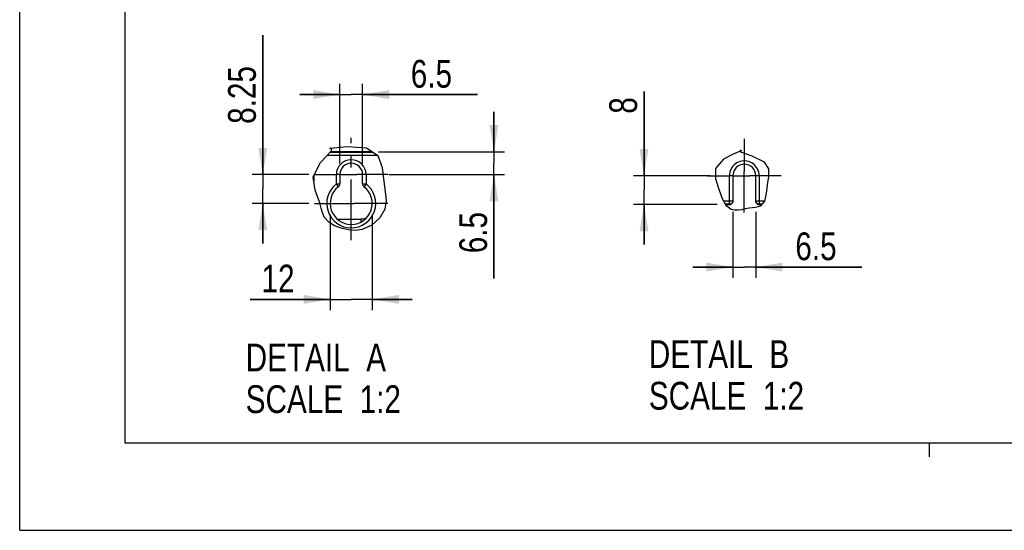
# Model space of a CAD drawing. Header units: inches. Extents: x 0 to 82.7, y 0 to 58.5.
# Tile 1 of 67: x 0 to 27.7, y 0 to 14.4. Entities that reach past the tile are written whole.
import ezdxf

# ---------------------------------------------------------------- set-up
doc = ezdxf.new("R2010")
doc.units = ezdxf.units.IN
doc.header["$LTSCALE"] = 4.547244
doc.header["$MEASUREMENT"] = 0
doc.linetypes.add('CENTER', pattern=[0.6, 0.375, -0.075, 0.075, -0.075])
doc.layers.get('0').update_dxf_attribs({"linetype": 'CONTINUOUS'})
doc.layers.add('DEFAULT_1', color=7, linetype='CENTER')
doc.styles.get("Standard").update_dxf_attribs({"font": 'txt', "width": 0.8})
doc.dimstyles.new('DIMSTYLE_2', dxfattribs={"dimtxt": 0.78125, "dimasz": 0.75, "dimexe": 0.18, "dimexo": 0.0625, "dimgap": 0.09, "dimtad": 1, "dimdec": 1, "dimlfac": 0.4, "dimzin": 4, "dimdsep": 46, "dimtxsty": 'STANDARD', "dimblk": '_FILLED', "dimblk1": '_FILLED', "dimblk2": '_FILLED', "dimcen": 0.09, "dimadec": 0, "dimazin": 0, "dimtfac": 1, "dimtdec": 1, "dimtofl": 0, "dimtmove": 0, "dimatfit": 3, "dimldrblk": '_FILLED', "dimfxl": 1, "dimtolj": 1, "dimtzin": 4, "dimarcsym": 0})
doc.dimstyles.new('DIMSTYLE_3', dxfattribs={"dimtxt": 0.78125, "dimasz": 0.75, "dimexe": 0.18, "dimexo": 0.0625, "dimgap": 0.09, "dimtad": 1, "dimdec": 0, "dimlfac": 0.4, "dimzin": 4, "dimdsep": 46, "dimtxsty": 'STANDARD', "dimblk": '_FILLED', "dimblk1": '_FILLED', "dimblk2": '_FILLED', "dimcen": 0.09, "dimadec": 0, "dimazin": 0, "dimtfac": 1, "dimtdec": 0, "dimtofl": 0, "dimtmove": 0, "dimatfit": 3, "dimldrblk": '_FILLED', "dimfxl": 1, "dimtolj": 1, "dimtzin": 4, "dimarcsym": 0})
doc.dimstyles.new('DIMSTYLE_4', dxfattribs={"dimtxt": 0.78125, "dimasz": 0.75, "dimexe": 0.18, "dimexo": 0.0625, "dimgap": 0.09, "dimtad": 1, "dimlfac": 0.4, "dimzin": 4, "dimdsep": 46, "dimtxsty": 'STANDARD', "dimblk": '_FILLED', "dimblk1": '_FILLED', "dimblk2": '_FILLED', "dimcen": 0.09, "dimadec": 0, "dimazin": 0, "dimtfac": 1, "dimtofl": 0, "dimtmove": 0, "dimatfit": 3, "dimldrblk": '_FILLED', "dimfxl": 1, "dimtolj": 1, "dimtzin": 4, "dimarcsym": 0})

# ---------------------------------------------------------------- blocks, each defined once
blk = doc.blocks.new('_FILLED')
at = {"color": 0, "linetype": 'BYBLOCK'}
blk.add_solid([(0, 0), (-1, 0.167), (-1, -0.167)], dxfattribs=at)
blk = doc.blocks.new('*D8')
at = {"color": 7, "linetype": 'CONTINUOUS'}
for p, q in [((20.063, 8.959), (20.063, 7.106)), ((20.702, 8.959), (20.702, 7.106)), ((20.063, 7.406), (18.938, 7.406)), ((18.938, 7.406), (20.383, 7.406)), ((23.692, 7.406), (20.383, 7.406)), ((20.702, 7.406), (23.692, 7.406))]:
    blk.add_line(p, q, dxfattribs=at)
at = {"color": 7, "linetype": 'CONTINUOUS', "xscale": 0.75, "yscale": 0.75, "zscale": 0.75}
blk.add_blockref('_FILLED', (20.063, 7.406), dxfattribs=at)
at = {"color": 7, "linetype": 'CONTINUOUS', "xscale": 0.75, "yscale": 0.75, "zscale": 0.75, "rotation": 180}
blk.add_blockref('_FILLED', (20.702, 7.406), dxfattribs=at)
at = {"color": 7, "linetype": 'CONTINUOUS', "insert": (21.817, 8.382), "char_height": 0.7812, "width": 1.875, "attachment_point": 1, "line_spacing_factor": 0.9}
blk.add_mtext('6.5', dxfattribs=at)
blk = doc.blocks.new('*D9')
at = {"color": 7, "linetype": 'CONTINUOUS'}
for p, q in [((17.561, 9.977), (17.561, 12.346)), ((17.561, 12.346), (17.561, 9.571)), ((19.421, 9.977), (17.261, 9.977)), ((17.561, 8.04), (17.561, 9.571)), ((19.62, 9.165), (17.261, 9.165)), ((17.561, 9.165), (17.561, 8.04))]:
    blk.add_line(p, q, dxfattribs=at)
at = {"color": 7, "linetype": 'CONTINUOUS', "xscale": 0.75, "yscale": 0.75, "zscale": 0.75}
for p, rotation in [((17.561, 9.977), 270), ((17.561, 9.165), 90)]:
    blk.add_blockref('_FILLED', p, dxfattribs=dict(at, rotation=rotation))
at = {"color": 7, "linetype": 'CONTINUOUS', "insert": (16.584, 11.721), "char_height": 0.781, "width": 0.625, "attachment_point": 1, "rotation": 90, "line_spacing_factor": 0.9}
blk.add_mtext('8', dxfattribs=at)
blk = doc.blocks.new('*D10')
at = {"color": 7, "linetype": 'CONTINUOUS'}
for p, q in [((6.837, 10.009), (6.837, 13.935)), ((6.837, 13.935), (6.837, 9.603)), ((8.134, 10.009), (6.537, 10.009)), ((6.837, 8.072), (6.837, 9.603)), ((8.135, 9.197), (6.537, 9.197)), ((6.837, 9.197), (6.837, 8.072))]:
    blk.add_line(p, q, dxfattribs=at)
at = {"color": 7, "linetype": 'CONTINUOUS', "xscale": 0.75, "yscale": 0.75, "zscale": 0.75}
for p, rotation in [((6.837, 10.009), 270), ((6.837, 9.197), 90)]:
    blk.add_blockref('_FILLED', p, dxfattribs=dict(at, rotation=rotation))
at = {"color": 7, "linetype": 'CONTINUOUS', "insert": (5.861, 11.435), "char_height": 0.7812, "width": 2.5, "attachment_point": 1, "rotation": 90, "line_spacing_factor": 0.9}
blk.add_mtext('8.25', dxfattribs=at)
blk = doc.blocks.new('*D11')
at = {"color": 7, "linetype": 'CONTINUOUS'}
for p, q in [((13.341, 10.649), (13.341, 11.774)), ((13.341, 11.774), (13.341, 10.329)), ((10.096, 10.649), (13.641, 10.649)), ((13.341, 7.082), (13.341, 10.329)), ((10.383, 10.009), (13.641, 10.009)), ((13.341, 10.009), (13.341, 7.082))]:
    blk.add_line(p, q, dxfattribs=at)
at = {"color": 7, "linetype": 'CONTINUOUS', "xscale": 0.75, "yscale": 0.75, "zscale": 0.75}
for p, rotation in [((13.341, 10.649), 270), ((13.341, 10.009), 90)]:
    blk.add_blockref('_FILLED', p, dxfattribs=dict(at, rotation=rotation))
at = {"color": 7, "linetype": 'CONTINUOUS', "insert": (12.365, 8.957), "char_height": 0.7812, "width": 1.875, "attachment_point": 3, "rotation": 90, "line_spacing_factor": 0.9}
blk.add_mtext('6.5', dxfattribs=at)
blk = doc.blocks.new('*D12')
at = {"color": 7, "linetype": 'CONTINUOUS'}
for p, q in [((9.006, 10.322), (9.006, 12.559)), ((9.645, 10.322), (9.645, 12.559)), ((9.006, 12.259), (7.881, 12.259)), ((7.881, 12.259), (9.325, 12.259)), ((12.876, 12.259), (9.325, 12.259)), ((9.645, 12.259), (12.876, 12.259))]:
    blk.add_line(p, q, dxfattribs=at)
at = {"color": 7, "linetype": 'CONTINUOUS', "xscale": 0.75, "yscale": 0.75, "zscale": 0.75}
blk.add_blockref('_FILLED', (9.006, 12.259), dxfattribs=at)
at = {"color": 7, "linetype": 'CONTINUOUS', "xscale": 0.75, "yscale": 0.75, "zscale": 0.75, "rotation": 180}
blk.add_blockref('_FILLED', (9.645, 12.259), dxfattribs=at)
at = {"color": 7, "linetype": 'CONTINUOUS', "insert": (11.001, 13.235), "char_height": 0.7812, "width": 1.875, "attachment_point": 1, "line_spacing_factor": 0.9}
blk.add_mtext('6.5', dxfattribs=at)
blk = doc.blocks.new('*D13')
at = {"color": 7, "linetype": 'CONTINUOUS'}
for p, q in [((8.735, 8.885), (8.735, 6.198)), ((9.916, 8.885), (9.916, 6.198)), ((8.735, 6.498), (6.482, 6.498)), ((6.482, 6.498), (9.325, 6.498)), ((11.041, 6.498), (9.325, 6.498)), ((9.916, 6.498), (11.041, 6.498))]:
    blk.add_line(p, q, dxfattribs=at)
at = {"color": 7, "linetype": 'CONTINUOUS', "xscale": 0.75, "yscale": 0.75, "zscale": 0.75}
blk.add_blockref('_FILLED', (8.735, 6.498), dxfattribs=at)
at = {"color": 7, "linetype": 'CONTINUOUS', "xscale": 0.75, "yscale": 0.75, "zscale": 0.75, "rotation": 180}
blk.add_blockref('_FILLED', (9.916, 6.498), dxfattribs=at)
at = {"color": 7, "linetype": 'CONTINUOUS', "insert": (7.732, 7.474), "char_height": 0.7812, "width": 1.25, "attachment_point": 3, "line_spacing_factor": 0.9}
blk.add_mtext('12', dxfattribs=at)

msp = doc.modelspace()

# ---------------------------------------------------------------- linework, layer by layer
at = {"color": 7, "linetype": 'CONTINUOUS'}
for p, q in [((0, 0), (0, 58.465)), ((2.953, 56.004), (2.953, 2.461)), ((8.448, 10.338), (8.636, 10.537)), ((8.636, 10.537), (8.78, 10.694)), ((10.08, 10.543), (8.641, 10.543)), ((8.727, 10.746), (8.744, 10.755)), ((8.735, 10.747), (8.727, 10.746)), ((8.732, 10.641), (9.937, 10.641)), ((8.743, 10.749), (8.735, 10.747)), ((9.924, 10.649), (8.739, 10.649)), ((8.751, 10.749), (8.743, 10.749)), ((8.744, 10.755), (9.212, 10.798)), ((8.78, 10.694), (8.751, 10.749)), ((9.212, 10.798), (9.752, 10.762)), ((9.752, 10.762), (10.077, 10.549)), ((10.077, 10.549), (10.198, 10.205)), ((20.068, 10.58), (19.796, 10.445)), ((20.293, 10.672), (20.068, 10.58)), ((20.276, 10.694), (20.281, 10.695)), ((20.286, 10.636), (20.276, 10.694)), ((20.281, 10.695), (20.285, 10.695)), ((20.285, 10.695), (20.29, 10.696)), ((20.608, 10.522), (20.286, 10.636)), ((20.29, 10.696), (20.293, 10.672)), ((8.259, 9.932), (8.448, 10.338)), ((19.796, 10.445), (19.572, 10.184)), ((20.947, 10.356), (20.608, 10.522)), ((21.073, 10.173), (20.947, 10.356)), ((8.907, 9.745), (8.907, 10.009)), ((9.006, 10.009), (8.907, 10.009)), ((9.006, 10.009), (9.006, 9.745)), ((9.259, 10.009), (9.485, 10.009)), ((9.645, 9.745), (9.645, 10.01)), ((9.744, 10.009), (9.645, 10.009)), ((9.744, 10.009), (9.744, 9.745)), ((10.198, 10.205), (10.242, 9.813)), ((19.572, 10.184), (19.573, 9.886)), ((20.063, 9.977), (19.964, 9.977)), ((19.964, 9.174), (19.964, 9.974)), ((20.063, 9.977), (20.063, 9.272)), ((20.342, 9.977), (20.541, 9.977)), ((20.383, 9.835), (20.383, 10.097)), ((20.801, 9.977), (20.702, 9.977)), ((20.702, 9.272), (20.702, 9.977)), ((20.801, 9.979), (20.801, 9.165)), ((21.076, 9.959), (21.073, 10.173)), ((8.315, 9.569), (8.259, 9.932)), ((8.276, 9.969), (8.276, 9.82)), ((8.967, 9.666), (8.907, 9.745)), ((8.907, 9.745), (9.006, 9.745)), ((9.645, 9.745), (9.744, 9.745)), ((9.744, 9.745), (9.685, 9.667)), ((10.242, 9.813), (10.283, 9.536)), ((19.573, 9.886), (19.678, 9.567)), ((21.008, 9.475), (21.035, 9.718)), ((21.035, 9.718), (21.076, 9.959)), ((8.443, 9.209), (8.315, 9.569)), ((10.283, 9.536), (10.308, 9.276)), ((19.678, 9.567), (19.762, 9.34)), ((20.963, 9.262), (21.008, 9.475)), ((21.008, 9.481), (21.009, 9.481)), ((8.479, 9.067), (8.443, 9.209)), ((9.212, 9.197), (9.409, 9.197)), ((10.308, 9.276), (10.273, 9.032)), ((19.762, 9.34), (19.865, 9.149)), ((19.799, 9.272), (20.063, 9.272)), ((19.964, 9.174), (19.852, 9.174)), ((19.857, 9.165), (19.964, 9.165)), ((19.865, 9.149), (20.015, 9.034)), ((20.702, 9.272), (20.965, 9.272)), ((20.702, 9.264), (20.704, 9.25)), ((20.706, 9.238), (20.71, 9.226)), ((20.889, 9.174), (20.801, 9.174)), ((20.801, 9.165), (20.881, 9.165)), ((20.85, 9.128), (20.963, 9.262)), ((8.517, 8.929), (8.479, 9.067)), ((8.574, 8.803), (8.517, 8.929)), ((10.273, 9.032), (10.13, 8.787)), ((20.015, 9.034), (20.109, 9.016)), ((20.109, 9.016), (20.212, 9.017)), ((20.212, 9.017), (20.316, 9.03)), ((20.316, 9.03), (20.416, 9.05)), ((20.416, 9.05), (20.515, 9.07)), ((20.515, 9.07), (20.616, 9.087)), ((20.616, 9.087), (20.699, 9.095)), ((20.699, 9.095), (20.78, 9.106)), ((20.78, 9.106), (20.85, 9.128)), ((8.695, 8.669), (8.574, 8.803)), ((8.857, 8.569), (8.695, 8.669)), ((8.94, 8.75), (9.597, 8.75)), ((9.639, 8.752), (9.597, 8.75)), ((9.597, 8.75), (9.597, 8.674)), ((9.903, 8.589), (9.63, 8.466)), ((10.13, 8.787), (9.903, 8.589)), ((9.04, 8.497), (8.857, 8.569)), ((9.238, 8.45), (9.04, 8.497)), ((9.435, 8.437), (9.238, 8.45)), ((9.63, 8.466), (9.435, 8.437)), ((2.953, 2.461), (79.724, 2.461)), ((25.591, 2.067), (25.591, 2.461)), ((0, 0), (82.677, 0))]:
    msp.add_line(p, q, dxfattribs=at)
for points in [[(20.801, 9.979), (20.797, 10.029), (20.789, 10.077), (20.775, 10.123), (20.755, 10.167), (20.73, 10.209), (20.701, 10.248), (20.668, 10.282), (20.631, 10.313), (20.591, 10.34), (20.548, 10.361), (20.502, 10.378), (20.454, 10.389), (20.406, 10.394), (20.357, 10.394), (20.309, 10.389), (20.262, 10.377), (20.216, 10.36), (20.173, 10.339), (20.133, 10.312), (20.096, 10.281), (20.062, 10.246), (20.033, 10.207), (20.009, 10.164), (19.989, 10.119), (19.976, 10.073), (19.967, 10.024), (19.964, 9.974)], [(20.063, 9.272), (20.062, 9.259), (20.059, 9.247), (20.055, 9.234), (20.05, 9.223), (20.042, 9.212), (20.034, 9.202), (20.024, 9.194), (20.014, 9.187), (20.002, 9.181), (19.99, 9.177), (19.977, 9.174), (19.964, 9.174)], [(19.964, 9.165), (19.978, 9.166), (19.99, 9.169), (20.002, 9.173), (20.014, 9.178), (20.024, 9.186), (20.034, 9.194), (20.042, 9.204), (20.049, 9.214), (20.055, 9.226), (20.059, 9.238), (20.062, 9.25), (20.063, 9.264)], [(20.706, 9.238), (20.703, 9.259), (20.702, 9.272)], [(20.801, 9.174), (20.788, 9.174), (20.775, 9.177), (20.763, 9.181), (20.752, 9.187), (20.741, 9.194), (20.731, 9.202), (20.723, 9.212), (20.716, 9.223), (20.71, 9.234), (20.706, 9.247)], [(20.71, 9.226), (20.716, 9.214), (20.723, 9.204), (20.731, 9.194), (20.741, 9.186), (20.752, 9.178), (20.763, 9.173), (20.775, 9.169), (20.788, 9.166), (20.801, 9.165)], [(9.74, 8.777), (9.717, 8.769), (9.679, 8.759), (9.639, 8.752)]]:
    msp.add_lwpolyline(points, dxfattribs=at)
for centre, radius, start, end in [((9.325, 10.009), 0.418, 360, 180), ((9.325, 10.009), 0.32, 0.1155, 180.0006), ((20.383, 9.977), 0.32, 0.0813, 180), ((9.325, 9.197), 0.689, 127.3832, 52.6168), ((8.907, 9.745), 0.0984, 307.3832, 0), ((9.744, 9.745), 0.0984, 180, 232.6168), ((9.325, 9.197), 0.591, 127.3832, 52.6168)]:
    msp.add_arc(centre, radius, start, end, dxfattribs=at)
at = {"layer": 'DEFAULT_1', "color": 7, "linetype": 'CENTER'}
for p, q in [((9.325, 8.164), (9.325, 11.043)), ((20.383, 11.01), (20.383, 10.097)), ((8.292, 10.009), (8.907, 10.009)), ((9.006, 10.009), (9.259, 10.009)), ((9.645, 10.009), (9.485, 10.009)), ((10.359, 10.009), (9.744, 10.009)), ((19.349, 9.977), (19.964, 9.977)), ((20.063, 9.977), (20.342, 9.977)), ((20.702, 9.977), (20.541, 9.977)), ((21.416, 9.977), (20.801, 9.977)), ((20.383, 8.943), (20.383, 9.835)), ((8.292, 9.197), (9.212, 9.197)), ((10.359, 9.197), (9.409, 9.197))]:
    msp.add_line(p, q, dxfattribs=at)

# ---------------------------------------------------------------- texts
at = {"color": 7, "linetype": 'CONTINUOUS', "char_height": 0.7812, "width": 6.25, "attachment_point": 1, "line_spacing_factor": 0.9}
for s, insert in [('DETAIL  B\\PSCALE  1:2', (17.697, 5.349)), ('DETAIL  A\\PSCALE  1:2', (6.357, 5.252))]:
    msp.add_mtext(s, dxfattribs=dict(at, insert=insert))

# ---------------------------------------------------------------- dimensions: what is measured, and where the dimension line sits
at = {"color": 7, "linetype": 'CONTINUOUS'}
for base, p1, p2, angle, dimstyle, picture, middle in [((6.837, 9.197), (8.134, 10.009), (8.135, 9.197), 270, 'DIMSTYLE_4', '*D10', (6.251, 12.685)), ((17.561, 9.165), (19.421, 9.977), (19.62, 9.165), 270, 'DIMSTYLE_3', '*D9', (16.975, 12.034)), ((13.341, 10.649), (10.383, 10.009), (10.096, 10.649), 90, 'DIMSTYLE_2', '*D11', (13.596, 6.343))]:
    dim = msp.add_linear_dim(base=base, p1=p1, p2=p2, angle=angle, dimstyle=dimstyle, dxfattribs=at)
    dim.commit()
    dim.dimension.update_dxf_attribs({"geometry": picture, "text_midpoint": middle, "dimtype": 160})
for base, p1, p2, picture, middle in [((9.645, 12.259), (9.006, 10.322), (9.645, 10.322), '*D12', (11.938, 12.845)), ((9.916, 6.498), (8.735, 8.885), (9.916, 8.885), '*D13', (5.857, 7.084)), ((20.702, 7.406), (20.063, 8.959), (20.702, 8.959), '*D8', (22.754, 7.992))]:
    dim = msp.add_linear_dim(base=base, p1=p1, p2=p2, dimstyle='DIMSTYLE_2', dxfattribs=at)
    dim.commit()
    dim.dimension.update_dxf_attribs({"geometry": picture, "text_midpoint": middle, "dimtype": 160})

doc.saveas('drawing.dxf')
